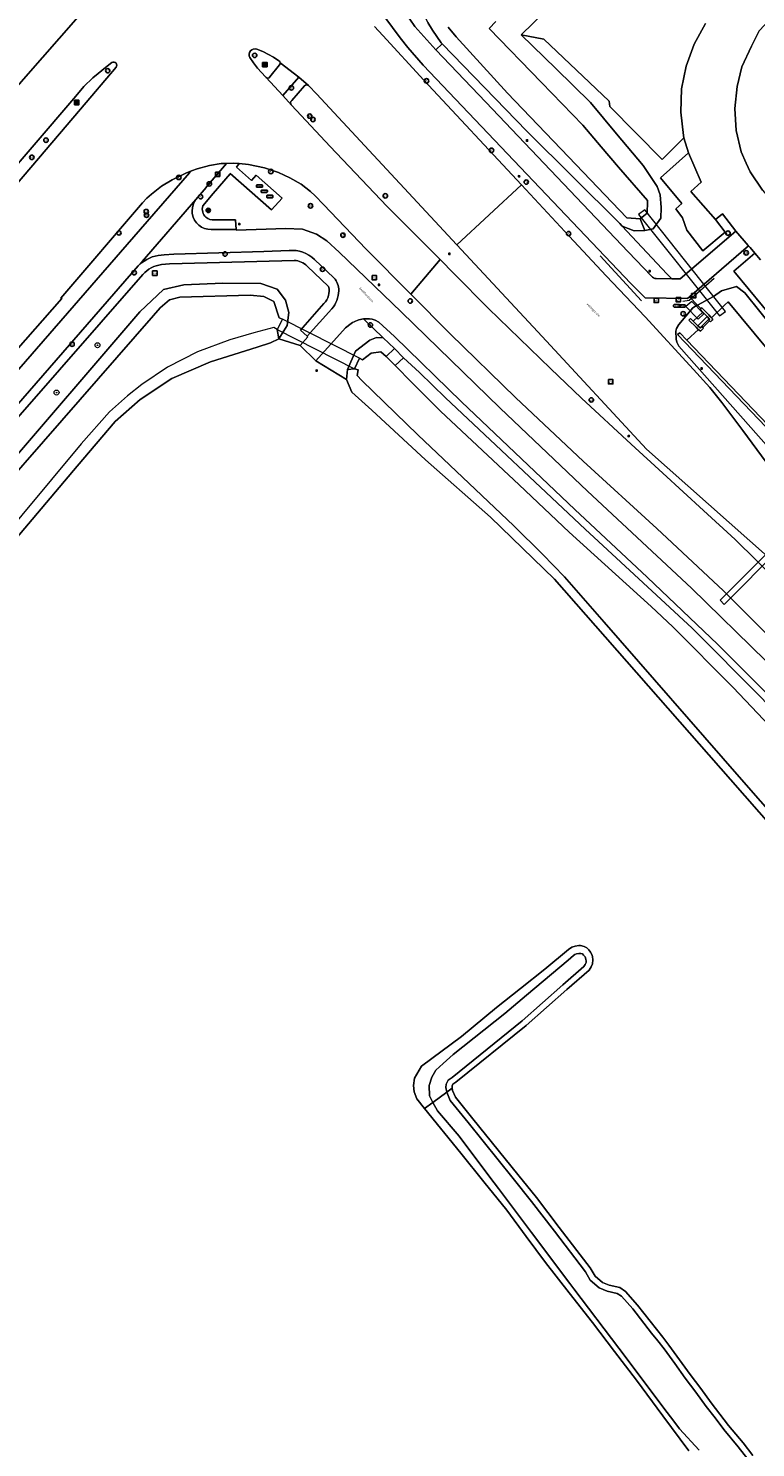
# Model space of a CAD drawing. Header units: metres. Extents: x 73718 to 76933, y 443658 to 446696.
# Tile 127 of 153: x 75396 to 75514, y 445738 to 445969. Entities that reach past the tile are written whole.
import ezdxf
from ezdxf.enums import TextEntityAlignment as Align

# ---------------------------------------------------------------- set-up
doc = ezdxf.new("R2010")
doc.units = ezdxf.units.M
for name, color, linetype, lineweight in [('B-WE-GK-BESCHOEIING-G', 130, 'GK-BESCHOEIING-SO', 18), ('B-WE-GK-KEERWAND_DAMWAND-G', 30, 'Continuous', 18), ('B-WE-GR-BOOM-S', 90, 'Continuous', 25), ('B-WE-GR-GRAS-GV', 60, 'Continuous', 13), ('B-WE-GR-GROENVOORZIENING-GV', 80, 'Continuous', 18), ('B-WE-GR-HAAG-G', 90, 'GR-HAAG1-SO', 13), ('B-WE-IE-MEUBILAIR-S', 7, 'Continuous', 25), ('B-WE-KW-KUNSTWERK_DUIKER-G', 170, 'Continuous', 18), ('B-WE-KW-KUNSTWERK_DUIKER-GV', 170, 'Continuous', 18), ('B-WE-KW-KUNSTWERK_GEMAAL-GV', 170, 'Continuous', 18), ('B-WE-OG-TERREIN_ERF-GV', 7, 'Continuous', 18), ('B-WE-OG-TERREIN_OEVER-GV', 7, 'Continuous', 18), ('B-WE-OG-TOPOGRAFIE-T18', 10, 'Continuous', 18), ('B-WE-OG-WATER_SLOOT-GV', 120, 'Continuous', 18), ('B-WE-OG-WEG-GV', 7, 'Continuous', 18), ('B-WE-VH-GESLOTENVERHARDING-GV', 10, 'Continuous', 18), ('B-WE-VH-GESLOTENVERHARDING_ASFALT-GV', 10, 'Continuous', 18), ('B-WE-VH-GESLOTENVERHARDING_BETON-GV', 10, 'Continuous', 18), ('B-WE-VH-OPENVERHARDING_BETONELEMENT-GV', 30, 'Continuous', 18), ('B-WE-VH-OPENVERHARDING_BETONSTRAATSTEEN-GV', 30, 'Continuous', 18), ('B-WE-VH-OPENVERHARDING_TEGEL-GV', 30, 'Continuous', 18)]:
    doc.layers.add(name, color=color, linetype=linetype, lineweight=lineweight)
doc.styles.add('NLCS-ISO', font='NLCS-ISO.ttf')
doc.styles.add('NLCS-ISO-M200-T18', font='NLCS-ISO.ttf', dxfattribs={"height": 0.36})
doc.linetypes.add('GK-BESCHOEIING-SO', pattern='A,18,-3,[1,NLCS.SHX,S=0.6,R=0,X=0,Y=0],-3', length=24)
doc.linetypes.add('GR-HAAG1-SO', pattern='A,6,[176,NLCS.SHX,S=0.125,R=0,X=0,Y=0],-2', length=8)

# ---------------------------------------------------------------- blocks, each defined once
blk = doc.blocks.new('SIE-MEUBILAIR_BORD_VERKEER-SO')
at = {"flags": 128}
blk.add_lwpolyline([(-1.8, 1.8), (1.8, 1.8), (1.8, -1.8), (-1.8, -1.8)], close=True, dxfattribs=at)
at = {"style": 'NLCS-ISO'}
blk.add_text('vb', height=1.8, dxfattribs=at).set_placement((0, 0), align=Align.MIDDLE_CENTER)
blk = doc.blocks.new('SIE-MEUBILAIR_BORD_WEGWIJZER-SO')
at = {"flags": 128}
blk.add_lwpolyline([(-1.8, 1.8), (1.8, 1.8), (1.8, -1.8), (-1.8, -1.8)], close=True, dxfattribs=at)
at = {"style": 'NLCS-ISO'}
blk.add_text('ww', height=1.8, dxfattribs=at).set_placement((0, 0), align=Align.MIDDLE_CENTER)
blk = doc.blocks.new('SIE-MEUBILAIR_BORD_WAARSCHUWINGSHEK-SO')
at = {"flags": 128}
blk.add_lwpolyline([(-1.8, 1.8), (1.8, 1.8), (1.8, -1.8), (-1.8, -1.8)], close=True, dxfattribs=at)
at = {"style": 'NLCS-ISO'}
blk.add_text('wh', height=1.8, dxfattribs=at).set_placement((0, 0), align=Align.MIDDLE_CENTER)
blk = doc.blocks.new('SIE-MEUBILAIR_KAST_ELEKTRA-SO')
at = {"flags": 128}
blk.add_lwpolyline([(-2, -1), (2, -1, 0.414214), (2.5, -0.5), (2.5, 0.5, 0.414214), (2, 1), (-2, 1, 0.414214), (-2.5, 0.5), (-2.5, -0.5, 0.414214)], format="xyb", close=True, dxfattribs=at)
at = {"style": 'NLCS-ISO'}
blk.add_text('ET', height=1.8, dxfattribs=at).set_placement((0, 0), align=Align.MIDDLE_CENTER)
blk = doc.blocks.new('SIE-MEUBILAIR_KAST_VRI-SO')
at = {"flags": 128}
blk.add_lwpolyline([(-2, -1), (2, -1, 0.414214), (2.5, -0.5), (2.5, 0.5, 0.414214), (2, 1), (-2, 1, 0.414214), (-2.5, 0.5), (-2.5, -0.5, 0.414214)], format="xyb", close=True, dxfattribs=at)
at = {"style": 'NLCS-ISO'}
blk.add_text('VRI', height=1.8, dxfattribs=at).set_placement((0, 0), align=Align.MIDDLE_CENTER)
blk = doc.blocks.new('SIE-MEUBILAIR_PAAL_LICHTMAST-SO')
for points in [[(-0.6, 0), (-1, 0)], [(-0.7, 0.7), (-0.4, 0.4)], [(0, 1), (0, 0.6)], [(0.4, 0.4), (0.7, 0.7)], [(1, 0), (0.6, 0)], [(-0.7, -0.7), (-0.4, -0.4)], [(0, -0.6), (0, -1)], [(0.4, -0.4), (0.7, -0.7)]]:
    blk.add_lwpolyline(points)
blk.add_circle((0, 0), 0.5)
blk = doc.blocks.new('SIE-MEUBILAIR_PAAL_DRUKKNOPPAAL-SO')
blk.add_circle((0, 0), 1.8)
at = {"style": 'NLCS-ISO'}
blk.add_text('dk', height=1.8, dxfattribs=at).set_placement((0, 0), align=Align.MIDDLE_CENTER)
blk = doc.blocks.new('SIE-MEUBILAIR_PAAL_PORTAAL-SO')
blk.add_circle((0, 0), 1.8)
at = {"style": 'NLCS-ISO'}
blk.add_text('pt', height=1.8, dxfattribs=at).set_placement((0, 0), align=Align.MIDDLE_CENTER)
blk = doc.blocks.new('SIE-MEUBILAIR_PAAL_VRI-SO')
blk.add_circle((0, 0), 1.8)
at = {"style": 'NLCS-ISO'}
blk.add_text('vri', height=1.8, dxfattribs=at).set_placement((0, 0), align=Align.MIDDLE_CENTER)
blk = doc.blocks.new('SIE-MEUBILAIR_PAAL_VERKEERSBORD-SO')
blk.add_circle((0, 0), 1.8)
at = {"style": 'NLCS-ISO'}
blk.add_text('vb', height=1.8, dxfattribs=at).set_placement((0, 0), align=Align.MIDDLE_CENTER)
blk = doc.blocks.new('SIE-MEUBILAIR_PAAL_HECTOMETER-SO')
blk.add_circle((0, 0), 1.8)
at = {"style": 'NLCS-ISO'}
blk.add_text('hm', height=1.8, dxfattribs=at).set_placement((0, 0), align=Align.MIDDLE_CENTER)
blk = doc.blocks.new('SIE-MEUBILAIR_PUT_KOLK-SO')
blk.add_circle((0, 0), 1.8)
at = {"style": 'NLCS-ISO'}
blk.add_text('K', height=1.8, dxfattribs=at).set_placement((0, 0), align=Align.MIDDLE_CENTER)
blk = doc.blocks.new('SIE-MEUBILAIR_PUT_RIOOLPUT-SO')
blk.add_circle((0, 0), 1.8)
at = {"style": 'NLCS-ISO'}
blk.add_text('RI', height=1.8, dxfattribs=at).set_placement((0, 0), align=Align.MIDDLE_CENTER)
blk = doc.blocks.new('SGR-BOOM_GBKN-SO')
at = {"linetype": 'ByBlock', "lineweight": 18}
h = blk.add_hatch(color=0, dxfattribs=at)
h.dxf.hatch_style = 1
edge = h.paths.add_edge_path()
edge.add_arc((0, 0), 0.25, 0, 360)
at = {"color": 0, "linetype": 'ByBlock', "lineweight": 18}
for radius in [2, 0.25]:
    blk.add_circle((0, 0), radius, dxfattribs=at)
at = {"color": 0, "linetype": 'ByBlock', "lineweight": 18, "style": 'NLCS-ISO'}
blk.add_attdef('SOORT', (2.5, 0), '', height=1.5, dxfattribs=at)

msp = doc.modelspace()

# ---------------------------------------------------------------- linework, layer by layer
at = {"layer": 'B-WE-GK-BESCHOEIING-G', "flags": 128}
for points in [[(75306.619, 445797.569), (75307.595, 445798.695), (75321.129, 445814.866), (75346.549, 445845.468), (75352.741, 445852.805), (75357.413, 445857.646), (75362.326, 445861.954), (75368.781, 445868.125), (75373.952, 445873.831), (75416.26, 445922.167), (75417.36, 445923.413), (75418.846, 445924.722), (75420.56, 445925.142), (75432.022, 445925.494), (75434.245, 445925.259), (75435.851, 445924.476), (75436.733, 445921.783), (75437.267, 445921.598)], [(75437.267, 445921.598), (75436.41, 445919.875)], [(75436.41, 445919.875), (75435.855, 445920.209), (75432.603, 445919.344), (75428.693, 445918.233), (75423.415, 445916.261), (75418.55, 445913.742), (75414.366, 445910.914), (75412.008, 445909.072), (75409.049, 445906.473), (75404.449, 445901.236), (75331.269, 445813.375)], [(75503.249, 445918.159), (75505.148, 445919.87)], [(75449.022, 445913.471), (75449.821, 445915.212), (75450.361, 445914.973), (75451.774, 445916.033), (75453.309, 445916.254), (75454.206, 445915.486)], [(75449.644, 445913.31), (75449.022, 445913.471)], [(75455.674, 445914.017), (75458.46, 445911.177), (75463.047, 445906.602), (75475.873, 445894.561), (75484.058, 445886.871), (75497.396, 445874.729), (75500.981, 445871.397), (75510.782, 445861.51), (75521.732, 445850.023), (75521.74, 445850.016), (75548.872, 445820.85), (75658.47, 445699.202)], [(75773.742, 445548.368), (75511.76, 445846.951), (75489.729, 445872.168), (75483.262, 445879.585), (75479.674, 445883.294), (75475.046, 445887.914), (75459.355, 445902.717), (75450.251, 445911.554), (75449.491, 445912.372), (75449.644, 445913.31)]]:
    msp.add_lwpolyline(points, dxfattribs=at)
at = {"layer": 'B-WE-GK-KEERWAND_DAMWAND-G', "flags": 128}
msp.add_lwpolyline([(75502.091, 445919.37), (75503.249, 445918.159), (75522.479, 445898.044)], dxfattribs=at)
at = {"layer": 'B-WE-GR-GRAS-GV', "flags": 128}
for points in [[(75566.956, 445735.387), (75593.785, 445751.554), (75510.366, 445846.554), (75481.676, 445879.187), (75471.229, 445889.286), (75460.63, 445898.671), (75451.854, 445906.732), (75448.59, 445909.689), (75447.725, 445911.757), (75442.708, 445914.773), (75440.168, 445917.272), (75436.697, 445918.388), (75435.319, 445917.693), (75433.168, 445917.021), (75425.538, 445914.6), (75419.259, 445911.89), (75414.085, 445908.455), (75409.998, 445904.871), (75403.795, 445897.635), (75327.898, 445807.768)], [(75503.583, 445737.099), (75499.316, 445742.828), (75495.005, 445748.614), (75491.433, 445753.298), (75487.826, 445758.03), (75484.023, 445762.877), (75480.181, 445767.773), (75477.05, 445772.04), (75473.888, 445776.351), (75470.154, 445780.966), (75466.382, 445785.628), (75460.452, 445792.886), (75459.201, 445794.485), (75458.768, 445795.603), (75458.66, 445796.65), (75458.822, 445797.859), (75459.964, 445799.813), (75466.49, 445804.615), (75472.177, 445809.37), (75476.12, 445812.477), (75480.102, 445815.616), (75483.952, 445818.84), (75484.491, 445819.19), (75485, 445819.348), (75485.615, 445819.459), (75485.873, 445819.455), (75486.489, 445819.303), (75486.907, 445819.08), (75487.238, 445818.756), (75487.507, 445818.413), (75487.753, 445818.028), (75487.853, 445817.674), (75487.924, 445817.114), (75487.843, 445816.494), (75487.621, 445816.008), (75487.287, 445815.469), (75483.674, 445812.3), (75477.035, 445806.438), (75465.55, 445797.174), (75465.093, 445796.844), (75464.951, 445796.584), (75464.964, 445796.206), (75465.036, 445795.838), (75465.501, 445794.743), (75468.324, 445791.243), (75475.677, 445782.126), (75478.699, 445778.379), (75482.424, 445773.525), (75487.469, 445766.949), (75488.279, 445765.556), (75489.487, 445764.549), (75490.575, 445764.081), (75492.285, 445763.703), (75493.242, 445763.096), (75495.205, 445760.833), (75498.289, 445756.908), (75499.301, 445755.62), (75500.326, 445754.315), (75502.068, 445751.911), (75503.795, 445749.527), (75505.497, 445747.232), (75507.198, 445744.938), (75508.631, 445743.077), (75510.06, 445741.221), (75512.402, 445738.384), (75513.98, 445736.352)]]:
    msp.add_lwpolyline(points, dxfattribs=at)
at = {"layer": 'B-WE-GR-GROENVOORZIENING-GV', "flags": 128}
msp.add_lwpolyline([(75476.226, 445967.916), (75481.849, 445962.437), (75487.529, 445956.902), (75491.791, 445951.78), (75496.096, 445946.607), (75498.4, 445943.223), (75498.904, 445941.855), (75499.048, 445939.768), (75498.976, 445938.04), (75497.752, 445936.312), (75496.384, 445936.024), (75494.656, 445935.952), (75492.668, 445936.762), (75500, 445928.972), (75500.794, 445928.158), (75502.155, 445928.143), (75511.22, 445935.93), (75509.032, 445938.77), (75507.922, 445937.804), (75509.509, 445935.786), (75505.86, 445932.702), (75503.244, 445936.081), (75502.543, 445938.096), (75501.429, 445939.542), (75502.432, 445940.434), (75498.955, 445944.635), (75503.529, 445948.71), (75502.754, 445951.129), (75499.195, 445947.614), (75490.706, 445956.224), (75490.559, 445957.14), (75479.907, 445967.215)], close=True, dxfattribs=at)
at = {"layer": 'B-WE-GR-HAAG-G', "flags": 128}
for points in [[(75489.09, 445931.875), (75495.844, 445924.578)], [(75502.588, 445924.516), (75503.645, 445924.677), (75507.69, 445928.255)]]:
    msp.add_lwpolyline(points, dxfattribs=at)
at = {"layer": 'B-WE-KW-KUNSTWERK_DUIKER-G', "flags": 128}
msp.add_lwpolyline([(75449.022, 445913.471), (75449.821, 445915.212), (75437.267, 445921.598), (75436.41, 445919.875)], close=True, dxfattribs=at)
at = {"layer": 'B-WE-KW-KUNSTWERK_DUIKER-GV', "flags": 128}
for points in [[(75496.368, 445939.397), (75495.352, 445938.631), (75508.556, 445922.131), (75509.533, 445922.845)], [(75504.08, 445924.473), (75503.059, 445923.659), (75505.111, 445921.56), (75506.029, 445922.463)], [(75449.022, 445913.471), (75449.821, 445915.212), (75437.267, 445921.598), (75436.41, 445919.875)], [(75527.325, 445893.182), (75526.663, 445893.774), (75508.688, 445875.743), (75509.314, 445875.077)]]:
    msp.add_lwpolyline(points, close=True, dxfattribs=at)
at = {"layer": 'B-WE-KW-KUNSTWERK_GEMAAL-GV', "flags": 128}
msp.add_lwpolyline([(75455.544, 445916.817), (75454.206, 445915.486), (75455.674, 445914.017), (75457.013, 445915.283)], close=True, dxfattribs=at)
at = {"layer": 'B-WE-OG-TERREIN_ERF-GV', "flags": 128}
for points in [[(75553.45, 446009.351), (75515.037, 445968.591), (75513.767, 445966.098), (75512.237, 445962.729), (75511.445, 445959.479), (75511.043, 445955.919), (75511.27, 445952.343), (75512.12, 445948.862), (75512.941, 445947.001), (75513.567, 445945.584), (75515.566, 445942.61), (75520.08, 445937.299), (75521.028, 445936.139), (75523.399, 445933.313), (75556.122, 445894.549), (75618.022, 445821.961), (75660.883, 445771.698)], [(75480.17, 445971.787), (75476.226, 445967.916), (75479.907, 445967.215), (75490.559, 445957.14), (75490.706, 445956.224), (75499.195, 445947.614), (75502.754, 445951.129), (75502.692, 445951.52), (75502.247, 445955.302), (75502.394, 445959.109), (75503.129, 445962.846), (75504.434, 445966.425), (75506.277, 445969.758)]]:
    msp.add_lwpolyline(points, dxfattribs=at)
at = {"layer": 'B-WE-OG-TERREIN_OEVER-GV', "flags": 128}
for points in [[(75472.107, 445970.116), (75471.024, 445968.957), (75479.516, 445960.179), (75486.27, 445953.198), (75489.29, 445949.651), (75492.088, 445946.364), (75496.804, 445940.935), (75496.803, 445940.718), (75496.789, 445938.881), (75496.215, 445938.419), (75495.645, 445937.96), (75496.384, 445936.024), (75497.752, 445936.312), (75498.976, 445938.04), (75499.048, 445939.768), (75498.904, 445941.855), (75498.4, 445943.223), (75496.096, 445946.607), (75491.791, 445951.78), (75487.529, 445956.902), (75481.849, 445962.437), (75476.226, 445967.916), (75480.17, 445971.787)], [(75460.997, 445969.955), (75461.739, 445968.667), (75463.168, 445966.64), (75463.351, 445966.452), (75477.147, 445952.247), (75492.288, 445937.165), (75492.668, 445936.762), (75494.656, 445935.952), (75496.384, 445936.024), (75495.645, 445937.96), (75493.449, 445938.108), (75483.923, 445948.029), (75473.968, 445958.396), (75465.61, 445967.626), (75464.314, 445969.16)], [(75373.952, 445873.831), (75416.26, 445922.167), (75417.36, 445923.413), (75418.846, 445924.722), (75420.56, 445925.142), (75432.022, 445925.494), (75434.245, 445925.259), (75435.851, 445924.476), (75436.733, 445921.783), (75437.267, 445921.598), (75436.41, 445919.875), (75436.697, 445918.388), (75438.038, 445920.548), (75438.328, 445922.655), (75437.793, 445924.689), (75436.399, 445926.454), (75433.763, 445927.367), (75427.562, 445927.435), (75421.211, 445927.148), (75417.898, 445926.424), (75414.023, 445922.768), (75390.746, 445895.728)], [(75517.59, 445919.757), (75512.719, 445925.865), (75511.327, 445926.884), (75508.876, 445926.175), (75507.601, 445925.274), (75504.993, 445923.854), (75505.543, 445923.291), (75505.694, 445923.436), (75506.831, 445922.274), (75507.181, 445921.915), (75507.215, 445921.873), (75507.275, 445921.81), (75509.402, 445923.845), (75509.975, 445924.393), (75522.966, 445908.773)], [(75522.158, 445897.74), (75501.722, 445919.059), (75502.091, 445919.37), (75503.249, 445918.159), (75505.148, 445919.87), (75505.109, 445919.897), (75504.751, 445920.247), (75503.555, 445921.393), (75503.811, 445921.685), (75504.257, 445921.239), (75505.866, 445922.726), (75505.428, 445923.181), (75505.543, 445923.291), (75504.993, 445923.854), (75504.815, 445923.82), (75504.232, 445923.433), (75501.909, 445920.73), (75501.578, 445920.076), (75501.465, 445919.596), (75501.488, 445918.316), (75501.617, 445917.82), (75501.961, 445917.158), (75517.846, 445899.212)], [(75327.898, 445807.768), (75403.795, 445897.635), (75409.998, 445904.871), (75414.085, 445908.455), (75419.259, 445911.89), (75425.538, 445914.6), (75433.168, 445917.021), (75435.319, 445917.693), (75436.697, 445918.388), (75436.41, 445919.875), (75435.855, 445920.209), (75432.603, 445919.344), (75428.693, 445918.233), (75423.415, 445916.261), (75418.55, 445913.742), (75414.366, 445910.914), (75412.008, 445909.072), (75409.049, 445906.473), (75404.449, 445901.236), (75331.269, 445813.375)], [(75773.742, 445548.368), (75511.76, 445846.951), (75489.729, 445872.168), (75483.262, 445879.585), (75479.674, 445883.294), (75475.046, 445887.914), (75459.355, 445902.717), (75450.251, 445911.554), (75449.491, 445912.372), (75449.644, 445913.31), (75449.022, 445913.471), (75447.875, 445913.367), (75447.725, 445911.757), (75448.59, 445909.689), (75451.854, 445906.732), (75460.63, 445898.671), (75471.229, 445889.286), (75481.676, 445879.187), (75510.366, 445846.554), (75593.785, 445751.554), (75740.353, 445584.638)], [(75648.821, 445713.034), (75606.113, 445760.716), (75573.051, 445797.384), (75540.472, 445833.038), (75523.263, 445851.494), (75515.428, 445859.854), (75504.11, 445871.212), (75486.671, 445887.366), (75463.902, 445908.756), (75459.646, 445912.889), (75457.013, 445915.283), (75455.674, 445914.017), (75458.46, 445911.177), (75463.047, 445906.602), (75475.873, 445894.561), (75484.058, 445886.871), (75497.396, 445874.729), (75500.981, 445871.397), (75510.782, 445861.51), (75521.732, 445850.023), (75521.74, 445850.016), (75548.872, 445820.85), (75658.47, 445699.202)], [(75513.98, 445736.352), (75512.402, 445738.384), (75510.06, 445741.221), (75508.631, 445743.077), (75507.198, 445744.938), (75505.497, 445747.232), (75503.795, 445749.527), (75502.068, 445751.911), (75500.326, 445754.315), (75499.301, 445755.62), (75498.289, 445756.908), (75495.205, 445760.833), (75493.242, 445763.096), (75492.285, 445763.703), (75490.575, 445764.081), (75489.487, 445764.549), (75488.279, 445765.556), (75487.469, 445766.949), (75482.424, 445773.525), (75478.699, 445778.379), (75475.677, 445782.126), (75468.324, 445791.243), (75465.501, 445794.743), (75465.036, 445795.838), (75464.964, 445796.206), (75464.075, 445795.544), (75464.635, 445794.224), (75467.546, 445790.615), (75474.899, 445781.498), (75477.913, 445777.761), (75481.631, 445772.916), (75486.734, 445766.265), (75487.497, 445764.905), (75488.958, 445763.688), (75490.267, 445763.125), (75491.898, 445762.765), (75492.582, 445762.33), (75494.406, 445760.232), (75497.503, 445756.29), (75498.515, 445755.002), (75499.528, 445753.713), (75501.258, 445751.324), (75502.988, 445748.936), (75504.694, 445746.636), (75506.4, 445744.335), (75507.839, 445742.467), (75509.278, 445740.598), (75511.621, 445737.759), (75513.19, 445735.739)], [(75505.237, 445737.188), (75502.032, 445740.67), (75501.093, 445741.935), (75500.019, 445743.358), (75492.124, 445753.82), (75484.83, 445763.486), (75484.151, 445764.386), (75477.906, 445772.685), (75472.525, 445779.836), (75471.125, 445781.697), (75466.086, 445788.393), (75462.58, 445792.509), (75461.827, 445793.858), (75460.452, 445792.886), (75466.382, 445785.628), (75470.154, 445780.966), (75473.888, 445776.351), (75477.05, 445772.04), (75480.181, 445767.773), (75484.023, 445762.877), (75487.826, 445758.03), (75491.433, 445753.298), (75495.005, 445748.614), (75499.316, 445742.828), (75503.583, 445737.099)]]:
    msp.add_lwpolyline(points, dxfattribs=at)
for points in [[(75454.206, 445915.486), (75455.544, 445916.817), (75453.711, 445918.519), (75452.643, 445918.599), (75451.546, 445918.132), (75449.219, 445916.346), (75447.875, 445913.367), (75449.022, 445913.471), (75449.821, 445915.212), (75450.361, 445914.973), (75451.774, 445916.033), (75453.309, 445916.254)], [(75464.964, 445796.206), (75464.951, 445796.584), (75465.093, 445796.844), (75465.55, 445797.174), (75477.035, 445806.438), (75483.674, 445812.3), (75487.287, 445815.469), (75487.621, 445816.008), (75487.843, 445816.494), (75487.924, 445817.114), (75487.853, 445817.674), (75487.753, 445818.028), (75487.507, 445818.413), (75487.238, 445818.756), (75486.907, 445819.08), (75486.489, 445819.303), (75485.873, 445819.455), (75485.615, 445819.459), (75485, 445819.348), (75484.491, 445819.19), (75483.952, 445818.84), (75480.102, 445815.616), (75476.12, 445812.477), (75472.177, 445809.37), (75466.49, 445804.615), (75459.964, 445799.813), (75458.822, 445797.859), (75458.66, 445796.65), (75458.768, 445795.603), (75459.201, 445794.485), (75460.452, 445792.886), (75461.827, 445793.858), (75461.293, 445794.972), (75461.185, 445796.65), (75461.654, 445797.985), (75462.303, 445799.176), (75463.493, 445800.259), (75465.116, 445801.728), (75473.538, 445808.37), (75477.068, 445811.357), (75483.866, 445817.11), (75484.766, 445817.852), (75484.995, 445818.007), (75485.264, 445818.129), (75485.633, 445818.186), (75485.923, 445818.17), (75486.205, 445818.1), (75486.405, 445817.916), (75486.497, 445817.805), (75486.64, 445817.605), (75486.78, 445817.235), (75486.836, 445816.931), (75486.796, 445816.715), (75486.661, 445816.367), (75486.461, 445816.074), (75483.013, 445813.051), (75476.39, 445807.202), (75464.943, 445797.969), (75464.325, 445797.522), (75463.976, 445796.886), (75463.921, 445796.331), (75464.075, 445795.544)]]:
    msp.add_lwpolyline(points, close=True, dxfattribs=at)
at = {"layer": 'B-WE-OG-WATER_SLOOT-GV', "flags": 128}
for points in [[(75464.314, 445969.16), (75465.61, 445967.626), (75473.968, 445958.396), (75483.923, 445948.029), (75493.449, 445938.108), (75495.645, 445937.96), (75496.215, 445938.419), (75496.789, 445938.881), (75496.803, 445940.718), (75496.804, 445940.935), (75492.088, 445946.364), (75489.29, 445949.651), (75486.27, 445953.198), (75479.516, 445960.179), (75471.024, 445968.957), (75472.107, 445970.116)], [(75437.267, 445921.598), (75436.733, 445921.783), (75435.851, 445924.476), (75434.245, 445925.259), (75432.022, 445925.494), (75420.56, 445925.142), (75418.846, 445924.722), (75417.36, 445923.413), (75416.26, 445922.167), (75373.952, 445873.831), (75368.781, 445868.125), (75362.326, 445861.954), (75357.413, 445857.646), (75352.741, 445852.805), (75346.549, 445845.468), (75321.129, 445814.866), (75307.595, 445798.695), (75306.619, 445797.569), (75304.1, 445794.665), (75298.564, 445787.111), (75295.713, 445782.803), (75293.655, 445779.203), (75293.516, 445778.963)], [(75522.966, 445908.773), (75509.975, 445924.393), (75509.402, 445923.845), (75507.275, 445921.81), (75507.504, 445921.568), (75507.358, 445921.43), (75507.075, 445921.164), (75506.947, 445921.294), (75505.866, 445920.23), (75505.977, 445920.123), (75505.449, 445919.601), (75505.2, 445919.824), (75505.148, 445919.87), (75503.249, 445918.159), (75522.479, 445898.044)], [(75521.732, 445850.023), (75510.782, 445861.51), (75500.981, 445871.397), (75497.396, 445874.729), (75484.058, 445886.871), (75475.873, 445894.561), (75463.047, 445906.602), (75458.46, 445911.177), (75455.674, 445914.017), (75454.206, 445915.486), (75453.309, 445916.254), (75451.774, 445916.033), (75450.361, 445914.973), (75449.821, 445915.212), (75449.022, 445913.471), (75449.644, 445913.31), (75449.491, 445912.372), (75450.251, 445911.554), (75459.355, 445902.717), (75475.046, 445887.914), (75479.674, 445883.294), (75483.262, 445879.585), (75489.729, 445872.168), (75511.76, 445846.951), (75773.742, 445548.368)], [(75513.19, 445735.739), (75511.621, 445737.759), (75509.278, 445740.598), (75507.839, 445742.467), (75506.4, 445744.335), (75504.694, 445746.636), (75502.988, 445748.936), (75501.258, 445751.324), (75499.528, 445753.713), (75498.515, 445755.002), (75497.503, 445756.29), (75494.406, 445760.232), (75492.582, 445762.33), (75491.898, 445762.765), (75490.267, 445763.125), (75488.958, 445763.688), (75487.497, 445764.905), (75486.734, 445766.265), (75481.631, 445772.916), (75477.913, 445777.761), (75474.899, 445781.498), (75467.546, 445790.615), (75464.635, 445794.224), (75464.075, 445795.544), (75461.827, 445793.858), (75462.58, 445792.509), (75466.086, 445788.393), (75471.125, 445781.697), (75472.525, 445779.836), (75477.906, 445772.685), (75484.151, 445764.386), (75484.83, 445763.486), (75492.124, 445753.82), (75500.019, 445743.358), (75501.093, 445741.935), (75502.032, 445740.67), (75505.237, 445737.188)]]:
    msp.add_lwpolyline(points, dxfattribs=at)
msp.add_lwpolyline([(75461.827, 445793.858), (75464.075, 445795.544), (75463.921, 445796.331), (75463.976, 445796.886), (75464.325, 445797.522), (75464.943, 445797.969), (75476.39, 445807.202), (75483.013, 445813.051), (75486.461, 445816.074), (75486.661, 445816.367), (75486.796, 445816.715), (75486.836, 445816.931), (75486.78, 445817.235), (75486.64, 445817.605), (75486.497, 445817.805), (75486.405, 445817.916), (75486.205, 445818.1), (75485.923, 445818.17), (75485.633, 445818.186), (75485.264, 445818.129), (75484.995, 445818.007), (75484.766, 445817.852), (75483.866, 445817.11), (75477.068, 445811.357), (75473.538, 445808.37), (75465.116, 445801.728), (75463.493, 445800.259), (75462.303, 445799.176), (75461.654, 445797.985), (75461.185, 445796.65), (75461.293, 445794.972)], close=True, dxfattribs=at)
at = {"layer": 'B-WE-OG-WEG-GV', "flags": 128}
for points in [[(75455.813, 445978.555), (75456.278, 445976.768), (75455.187, 445975.932), (75456.228, 445973.569), (75457.252, 445971.673), (75458.86, 445969.309), (75462.29, 445965.492), (75463.351, 445966.452), (75463.168, 445966.64), (75461.739, 445968.667), (75460.997, 445969.955), (75459.578, 445972.998), (75459.184, 445973.842)], [(75530.448, 445886.171), (75517.846, 445899.212), (75501.961, 445917.158), (75501.617, 445917.82), (75501.488, 445918.316), (75501.465, 445919.596), (75501.578, 445920.076), (75501.909, 445920.73), (75504.232, 445923.433), (75504.815, 445923.82), (75504.993, 445923.854), (75503.67, 445925.21), (75503.375, 445924.956), (75496.446, 445925.043), (75494.118, 445927.397), (75477.155, 445945.193), (75460.255, 445962.957), (75457.711, 445965.843), (75456.492, 445967.462), (75452.578, 445972.717)], [(75452.309, 445969.302), (75453.664, 445967.8), (75460.365, 445960.516), (75476.263, 445943.457), (75484.028, 445935.124), (75490.08, 445928.633), (75496.468, 445921.933), (75504.344, 445913.359), (75506.986, 445910.432), (75508.965, 445907.978), (75512.373, 445903.441), (75526.085, 445884.864)], [(75463.351, 445966.452), (75462.29, 445965.492), (75462.295, 445965.487), (75470.436, 445956.934), (75493.692, 445932.56), (75497.494, 445928.566)], [(75498.233, 445928.187), (75500.794, 445928.158), (75500, 445928.972), (75492.668, 445936.762), (75492.288, 445937.165), (75477.147, 445952.247), (75463.351, 445966.452)], [(75517.913, 445868.618), (75509.233, 445877.304), (75498.352, 445887.477), (75486.343, 445898.444), (75475.36, 445908.773), (75464.655, 445919.188), (75458.201, 445925.67), (75450.926, 445932.976), (75443.979, 445940.248), (75442.616, 445941.67), (75441.88, 445942.387), (75440.332, 445943.579), (75438.483, 445944.618), (75436.638, 445945.472), (75434.343, 445946.234), (75431.738, 445946.772), (75430.216, 445946.928), (75429.774, 445946.332), (75432.212, 445944.171), (75433, 445945.052), (75437.218, 445941.285), (75435.516, 445939.379), (75435.507, 445939.387), (75428.772, 445945.309), (75428.755, 445945.288), (75426.006, 445942.058), (75424.269, 445940.028)], [(75381.607, 445898.906), (75411.974, 445933.763), (75422.118, 445945.406), (75422.44, 445945.777), (75421.506, 445945.399), (75419.275, 445944.314), (75417.534, 445943.239), (75415.94, 445941.975), (75415.166, 445941.289), (75414.465, 445940.562), (75401.138, 445925.013), (75401.275, 445924.939), (75393.784, 445916.426)], [(75426.161, 445937.764), (75429.638, 445937.789), (75429.749, 445936.216), (75429.737, 445936.068), (75434.619, 445936.235), (75437.768, 445936.366), (75440.525, 445936.238), (75442.818, 445935.407), (75444.523, 445934.36), (75446.512, 445932.502), (75456.633, 445922.753), (75472.805, 445907.075), (75487.032, 445893.564), (75504.016, 445877.722), (75516.147, 445865.894), (75526.442, 445855.238), (75527.056, 445854.573), (75554.344, 445825.044), (75570.501, 445807.268), (75593.978, 445781.172), (75626.948, 445744.617), (75647.889, 445721.346)], [(75522.597, 445915.266), (75510.904, 445929.389), (75514.32, 445932.324), (75513.574, 445933.248), (75513.308, 445933.514), (75503.67, 445925.21), (75504.993, 445923.854), (75507.601, 445925.274), (75508.876, 445926.175), (75511.327, 445926.884), (75512.719, 445925.865), (75517.59, 445919.757)], [(75439.209, 445931.165), (75420.917, 445930.662), (75418.862, 445930.614), (75417.546, 445930.466)], [(75444.805, 445926.927), (75441.336, 445930.224)], [(75350.518, 445852.871), (75357.372, 445859.722), (75361.833, 445863.854), (75366.133, 445867.837), (75371.762, 445874.027), (75390.746, 445895.728), (75414.023, 445922.768), (75417.898, 445926.424), (75421.211, 445927.148), (75427.562, 445927.435), (75433.763, 445927.367), (75436.399, 445926.454), (75437.793, 445924.689), (75438.328, 445922.655), (75438.038, 445920.548), (75436.697, 445918.388), (75440.168, 445917.272), (75441.424, 445918.674), (75441.291, 445918.794), (75440.217, 445919.764), (75444.026, 445924.109)], [(75414.516, 445928.875), (75394.132, 445905.537)], [(75448.501, 445920.866), (75447.576, 445920.188), (75442.708, 445914.773), (75447.725, 445911.757), (75447.875, 445913.367), (75449.219, 445916.346), (75451.546, 445918.132), (75452.643, 445918.599)], [(75450.527, 445921.625), (75453.711, 445918.519), (75455.544, 445916.817), (75457.013, 445915.283), (75459.646, 445912.889), (75463.902, 445908.756), (75486.671, 445887.366), (75504.11, 445871.212), (75515.428, 445859.854), (75523.263, 445851.494), (75540.472, 445833.038), (75573.051, 445797.384), (75606.113, 445760.716), (75648.821, 445713.034), (75653.124, 445708.267), (75653.947, 445708.977), (75650.127, 445713.246), (75634.68, 445730.641), (75600.736, 445768.244)], [(75452.643, 445918.599), (75453.711, 445918.519), (75450.527, 445921.625)], [(75600.736, 445768.244), (75591.385, 445778.622), (75570.423, 445801.885), (75547.987, 445826.526), (75526.985, 445849.231), (75524.463, 445851.899), (75516.66, 445860.154), (75508.295, 445868.521), (75496.777, 445879.498), (75484.982, 445890.531), (75466.502, 445908.111), (75455.564, 445918.735), (75453.014, 445921.111), (75452.396, 445921.434)]]:
    msp.add_lwpolyline(points, dxfattribs=at)
at = {"layer": 'B-WE-OG-WEG-GV'}
for points in [[(75424.269, 445940.028, 0.2716638), (75424.785, 445938.192)], [(75424.785, 445938.192, 0.1877638), (75426.161, 445937.764)], [(75417.546, 445930.466, 0.1876966), (75414.516, 445928.875)], [(75441.336, 445930.224, 0.1803394), (75439.209, 445931.165)], [(75497.494, 445928.566, 0.2041476), (75498.233, 445928.187)], [(75444.026, 445924.109, 0.2626855), (75444.805, 445926.927)], [(75450.527, 445921.625, 0.1237761), (75448.501, 445920.866)], [(75452.396, 445921.434, 0.1065443), (75450.527, 445921.625)]]:
    msp.add_lwpolyline(points, format="xyb", dxfattribs=at)
at = {"layer": 'B-WE-VH-GESLOTENVERHARDING-GV', "flags": 128}
msp.add_lwpolyline([(75503.249, 445918.159), (75502.091, 445919.37), (75501.722, 445919.059), (75522.158, 445897.74), (75522.479, 445898.044)], close=True, dxfattribs=at)
at = {"layer": 'B-WE-VH-GESLOTENVERHARDING_ASFALT-GV', "flags": 128}
for points in [[(75391.024, 445971.17), (75391.522, 445969.291), (75391.833, 445966.88), (75391.783, 445964.899), (75391.625, 445962.548), (75391.156, 445960.253), (75390.305, 445957.279), (75389.551, 445955.439), (75388.159, 445952.764), (75395.069, 445960.688), (75403.935, 445970.854), (75403.666, 445972.891), (75403.168, 445974.873), (75402.59, 445976.704), (75401.835, 445978.586), (75401.448, 445979.337)], [(75403.935, 445970.854), (75395.069, 445960.688), (75388.159, 445952.764), (75386.493, 445950.253), (75384.309, 445946.911), (75382.812, 445944.935), (75380.915, 445942.635), (75370.373, 445930.56), (75364.16, 445923.479), (75356.965, 445915.18), (75344.057, 445900.37), (75339.379, 445894.798), (75345.631, 445890.99), (75351.387, 445897.844), (75352.731, 445899.391), (75366.609, 445915.167), (75376.461, 445926.464), (75385.758, 445937.161), (75396.441, 445949.59), (75403.601, 445957.953), (75404.896, 445959.496), (75406.348, 445960.919), (75408.668, 445962.798), (75409.45, 445963.393)], [(75436.916, 445963.372), (75439.964, 445961.032), (75441.555, 445959.658), (75441.58, 445959.635), (75442.837, 445958.332), (75465.719, 445933.689), (75476.263, 445943.457), (75460.365, 445960.516), (75453.664, 445967.8), (75452.309, 445969.302)], [(75506.277, 445969.758), (75504.434, 445966.425), (75503.129, 445962.846), (75502.394, 445959.109), (75502.247, 445955.302), (75502.692, 445951.52), (75502.754, 445951.129), (75503.529, 445948.71), (75505.566, 445943.895), (75503.88, 445942.37), (75507.922, 445937.804), (75509.032, 445938.77), (75511.22, 445935.93), (75511.225, 445935.923), (75513.225, 445933.597), (75513.308, 445933.514), (75513.574, 445933.248), (75514.32, 445932.324), (75515.242, 445931.253)], [(75515.566, 445942.61), (75513.567, 445945.584), (75512.941, 445947.001), (75512.12, 445948.862), (75511.27, 445952.343), (75511.043, 445955.919), (75511.445, 445959.479), (75512.237, 445962.729), (75513.767, 445966.098), (75515.037, 445968.591)], [(75433.092, 445965.593), (75434.098, 445965.194), (75434.995, 445964.731), (75435.836, 445964.278), (75436.703, 445963.711)], [(75410.139, 445962.637), (75404.362, 445955.814), (75396.224, 445946.275), (75386.812, 445935.346), (75373.383, 445919.836), (75354.879, 445898.747), (75354.285, 445897.941), (75348.042, 445889.19), (75360.596, 445878.717), (75362.789, 445881.016), (75365.836, 445884.506), (75375.367, 445895.49), (75393.784, 445916.426), (75401.275, 445924.939), (75401.138, 445925.013), (75414.465, 445940.562), (75415.166, 445941.289), (75415.94, 445941.975), (75417.534, 445943.239), (75419.275, 445944.314), (75421.506, 445945.399)], [(75421.506, 445945.399), (75422.44, 445945.777), (75423.383, 445946.084), (75425.356, 445946.605), (75427.283, 445946.932), (75428.148, 445946.976), (75429.354, 445947.027), (75430.216, 445946.928), (75431.738, 445946.772), (75434.343, 445946.234), (75436.638, 445945.472), (75438.483, 445944.618), (75440.332, 445943.579), (75441.88, 445942.387), (75442.616, 445941.67), (75443.979, 445940.248), (75450.926, 445932.976), (75458.201, 445925.67), (75462.985, 445931.307), (75454.292, 445940.017), (75445.086, 445949.705), (75438.734, 445956.484), (75437.339, 445958.065), (75434.639, 445960.953), (75434.531, 445961.069), (75433.188, 445962.52), (75432.554, 445963.339), (75431.971, 445964.221)], [(75423.176, 445941.071), (75414.419, 445930.999), (75413.764, 445930.246), (75414.317, 445930.753)], [(75504.016, 445877.722), (75487.032, 445893.564), (75472.805, 445907.075), (75456.633, 445922.753), (75446.512, 445932.502), (75444.523, 445934.36), (75442.818, 445935.407), (75440.525, 445936.238), (75437.768, 445936.366), (75434.619, 445936.235), (75429.737, 445936.068), (75429.749, 445936.216), (75425.674, 445936.183)], [(75417.995, 445932.048), (75419.549, 445932.198), (75434.22, 445932.632), (75438.352, 445932.759)], [(75442.505, 445931.289), (75445.681, 445928.319)], [(75445.358, 445923.258), (75441.291, 445918.794), (75441.424, 445918.674), (75440.168, 445917.272), (75442.708, 445914.773), (75447.576, 445920.188), (75448.501, 445920.866)], [(75452.396, 445921.434), (75453.014, 445921.111), (75455.564, 445918.735), (75466.502, 445908.111), (75484.982, 445890.531), (75496.777, 445879.498), (75508.295, 445868.521), (75516.66, 445860.154), (75524.463, 445851.899), (75527.056, 445854.573), (75526.442, 445855.238), (75516.147, 445865.894), (75504.016, 445877.722)]]:
    msp.add_lwpolyline(points, dxfattribs=at)
at = {"layer": 'B-WE-VH-GESLOTENVERHARDING_ASFALT-GV'}
for points in [[(75431.971, 445964.221, -0.6961739), (75433.092, 445965.593)], [(75409.45, 445963.393, -0.9013447), (75410.139, 445962.637)], [(75436.703, 445963.711, -0.2390792), (75436.916, 445963.372)], [(75422.572, 445938.78, -0.1586243), (75422.901, 445940.646)], [(75422.901, 445940.646, -0.0421468), (75423.176, 445941.071)], [(75425.674, 445936.183, -0.3739053), (75422.572, 445938.78)], [(75414.317, 445930.753, -0.1701662), (75417.995, 445932.048)], [(75438.352, 445932.759, -0.2257317), (75442.505, 445931.289)], [(75445.681, 445928.319, -0.1878156), (75446.462, 445926.206)], [(75446.462, 445926.206, -0.161768), (75445.358, 445923.258)], [(75448.501, 445920.866, -0.1237761), (75450.527, 445921.625)], [(75450.527, 445921.625, -0.1065443), (75452.396, 445921.434)]]:
    msp.add_lwpolyline(points, format="xyb", dxfattribs=at)
at = {"layer": 'B-WE-VH-GESLOTENVERHARDING_ASFALT-GV', "flags": 128}
for points in [[(75506.986, 445910.432), (75504.344, 445913.359), (75496.468, 445921.933), (75490.08, 445928.633), (75484.028, 445935.124), (75476.263, 445943.457), (75465.719, 445933.689), (75479.66, 445918.74), (75496.676, 445900.389), (75516.879, 445882.431), (75522.902, 445877.123), (75522.823, 445877.035), (75533.705, 445865.34), (75535.977, 445862.896), (75541.194, 445868.19), (75527.824, 445882.61), (75526.085, 445884.864), (75512.373, 445903.441), (75508.965, 445907.978)], [(75494.161, 445901.205), (75486.076, 445908.705), (75480.999, 445913.509), (75470.904, 445923.302), (75465.315, 445928.972), (75462.985, 445931.307), (75458.201, 445925.67), (75464.655, 445919.188), (75475.36, 445908.773), (75486.343, 445898.444), (75498.352, 445887.477), (75509.233, 445877.304), (75517.913, 445868.618), (75525.963, 445860.068), (75529.2, 445856.552), (75534.713, 445861.54), (75525.08, 445871.853), (75521.438, 445875.481), (75511.132, 445885.645), (75505.978, 445890.391), (75499.332, 445896.468)]]:
    msp.add_lwpolyline(points, close=True, dxfattribs=at)
at = {"layer": 'B-WE-VH-GESLOTENVERHARDING_BETON-GV', "flags": 128}
for points in [[(75506.559, 445922.008), (75505.866, 445922.726), (75504.257, 445921.239), (75505.026, 445920.515)], [(75505.543, 445923.291), (75505.428, 445923.181), (75505.866, 445922.726), (75506.559, 445922.008), (75506.906, 445921.647), (75506.973, 445921.578), (75506.823, 445921.435), (75506.947, 445921.294), (75507.075, 445921.164), (75507.358, 445921.43), (75507.504, 445921.568), (75507.275, 445921.81), (75507.215, 445921.873), (75507.181, 445921.915), (75506.831, 445922.274), (75505.694, 445923.436)], [(75503.811, 445921.685), (75503.555, 445921.393), (75504.751, 445920.247), (75505.109, 445919.897), (75505.148, 445919.87), (75505.2, 445919.824), (75505.449, 445919.601), (75505.977, 445920.123), (75505.866, 445920.23), (75505.724, 445920.387), (75505.453, 445920.112), (75505.39, 445920.171), (75505.026, 445920.515), (75504.257, 445921.239)], [(75506.906, 445921.647), (75506.559, 445922.008), (75505.026, 445920.515), (75505.39, 445920.171)], [(75506.947, 445921.294), (75506.823, 445921.435), (75506.973, 445921.578), (75506.906, 445921.647), (75505.39, 445920.171), (75505.453, 445920.112), (75505.724, 445920.387), (75505.866, 445920.23)]]:
    msp.add_lwpolyline(points, close=True, dxfattribs=at)
at = {"layer": 'B-WE-VH-OPENVERHARDING_BETONELEMENT-GV', "flags": 128}
msp.add_lwpolyline([(75428.148, 445946.976), (75427.283, 445946.932), (75425.356, 445946.605), (75423.383, 445946.084), (75422.44, 445945.777), (75422.118, 445945.406), (75411.974, 445933.763), (75381.607, 445898.906), (75362.596, 445877.136), (75365.405, 445874.835), (75383.655, 445895.78), (75413.764, 445930.246), (75414.419, 445930.999), (75423.176, 445941.071), (75424.837, 445943.065), (75424.842, 445943.071)], close=True, dxfattribs=at)
at = {"layer": 'B-WE-VH-OPENVERHARDING_BETONSTRAATSTEEN-GV'}
for points in [[(75433.092, 445965.593, 0.6961739), (75431.971, 445964.221)], [(75410.139, 445962.637, 0.9013447), (75409.45, 445963.393)], [(75436.916, 445963.372, 0.2390792), (75436.703, 445963.711)], [(75436.807, 445963.032, 0.2098844), (75436.916, 445963.372)], [(75434.639, 445960.953, 0.4242047), (75435.226, 445961.057)], [(75441.555, 445959.658, 0.4067755), (75440.897, 445959.594)], [(75438.793, 445957.219, 0.4113884), (75438.734, 445956.484)]]:
    msp.add_lwpolyline(points, format="xyb", dxfattribs=at)
at = {"layer": 'B-WE-VH-OPENVERHARDING_BETONSTRAATSTEEN-GV', "flags": 128}
for points in [[(75435.836, 445964.278), (75434.995, 445964.731), (75434.098, 445965.194), (75433.092, 445965.593)], [(75321.087, 445855.322), (75326.592, 445861.203), (75332.607, 445867.924), (75333.892, 445869.451), (75334.514, 445870.259), (75343.793, 445883.234), (75348.042, 445889.19), (75354.285, 445897.941), (75354.879, 445898.747), (75373.383, 445919.836), (75386.812, 445935.346), (75396.224, 445946.275), (75404.362, 445955.814), (75410.139, 445962.637)], [(75409.45, 445963.393), (75408.668, 445962.798), (75406.348, 445960.919), (75404.896, 445959.496), (75403.601, 445957.953)], [(75431.971, 445964.221), (75432.554, 445963.339), (75433.188, 445962.52), (75434.531, 445961.069), (75434.639, 445960.953)], [(75435.226, 445961.057), (75436.807, 445963.032)], [(75436.703, 445963.711), (75435.836, 445964.278)], [(75403.601, 445957.953), (75396.441, 445949.59), (75385.758, 445937.161), (75376.461, 445926.464), (75366.609, 445915.167), (75352.731, 445899.391), (75351.387, 445897.844), (75345.631, 445890.99), (75344.315, 445889.393), (75336.844, 445880.031), (75330.863, 445872.085), (75324.96, 445863.905), (75319.689, 445856.652)], [(75440.897, 445959.594), (75438.793, 445957.219)], [(75479.66, 445918.74), (75465.719, 445933.689), (75442.837, 445958.332), (75441.58, 445959.635), (75441.555, 445959.658)], [(75438.734, 445956.484), (75445.086, 445949.705), (75454.292, 445940.017), (75462.985, 445931.307), (75465.315, 445928.972), (75470.904, 445923.302), (75480.999, 445913.509), (75486.076, 445908.705), (75494.161, 445901.205), (75499.332, 445896.468), (75505.978, 445890.391), (75511.132, 445885.645), (75521.438, 445875.481), (75522.823, 445877.035), (75522.902, 445877.123), (75516.879, 445882.431), (75496.676, 445900.389), (75479.66, 445918.74)], [(75515.242, 445931.253), (75514.32, 445932.324), (75510.904, 445929.389), (75522.597, 445915.266)]]:
    msp.add_lwpolyline(points, dxfattribs=at)
msp.add_lwpolyline([(75503.529, 445948.71), (75498.955, 445944.635), (75502.432, 445940.434), (75501.429, 445939.542), (75502.543, 445938.096), (75503.244, 445936.081), (75505.86, 445932.702), (75509.509, 445935.786), (75507.922, 445937.804), (75503.88, 445942.37), (75505.566, 445943.895)], close=True, dxfattribs=at)
at = {"layer": 'B-WE-VH-OPENVERHARDING_TEGEL-GV', "flags": 128}
for points in [[(75462.29, 445965.492), (75458.86, 445969.309), (75457.252, 445971.673), (75456.228, 445973.569), (75455.187, 445975.932), (75454.684, 445977.016), (75454.254, 445978.767), (75454.061, 445980.323), (75454.038, 445981.704), (75450.3, 445981.817), (75450.02, 445978.795)], [(75448.385, 445976.703), (75449.107, 445974.592), (75449.697, 445973.074), (75449.871, 445972.707), (75451.568, 445974.639), (75452.578, 445972.717), (75456.492, 445967.462), (75457.711, 445965.843), (75460.255, 445962.957), (75477.155, 445945.193), (75494.118, 445927.397), (75496.446, 445925.043), (75503.375, 445924.956), (75503.67, 445925.21), (75513.308, 445933.514), (75513.225, 445933.597), (75511.225, 445935.923), (75511.22, 445935.93), (75502.155, 445928.143), (75500.794, 445928.158), (75498.233, 445928.187)], [(75497.494, 445928.566), (75493.692, 445932.56), (75470.436, 445956.934), (75462.295, 445965.487), (75462.29, 445965.492)], [(75436.807, 445963.032), (75435.226, 445961.057)], [(75439.964, 445961.032), (75436.916, 445963.372)], [(75434.639, 445960.953), (75437.339, 445958.065), (75439.964, 445961.032)], [(75441.555, 445959.658), (75439.964, 445961.032), (75437.339, 445958.065), (75438.734, 445956.484)], [(75438.793, 445957.219), (75440.897, 445959.594)], [(75430.216, 445946.928), (75429.354, 445947.027), (75428.148, 445946.976), (75424.842, 445943.071), (75424.837, 445943.065), (75423.176, 445941.071)], [(75424.269, 445940.028), (75426.006, 445942.058), (75428.755, 445945.288), (75428.772, 445945.309), (75435.507, 445939.387), (75435.516, 445939.379), (75437.218, 445941.285), (75433, 445945.052), (75432.212, 445944.171), (75429.774, 445946.332), (75430.216, 445946.928)], [(75425.674, 445936.183), (75429.749, 445936.216), (75429.638, 445937.789), (75426.161, 445937.764)], [(75438.352, 445932.759), (75434.22, 445932.632), (75419.549, 445932.198), (75417.995, 445932.048)], [(75414.317, 445930.753), (75413.764, 445930.246), (75383.655, 445895.78), (75365.405, 445874.835), (75366.534, 445873.892), (75394.132, 445905.537), (75414.516, 445928.875)], [(75417.546, 445930.466), (75418.862, 445930.614), (75420.917, 445930.662), (75439.209, 445931.165)], [(75441.336, 445930.224), (75444.805, 445926.927)], [(75445.681, 445928.319), (75442.505, 445931.289)], [(75444.026, 445924.109), (75440.217, 445919.764), (75441.291, 445918.794), (75445.358, 445923.258)]]:
    msp.add_lwpolyline(points, dxfattribs=at)
at = {"layer": 'B-WE-VH-OPENVERHARDING_TEGEL-GV'}
for points in [[(75436.916, 445963.372, -0.2098844), (75436.807, 445963.032)], [(75435.226, 445961.057, -0.4242047), (75434.639, 445960.953)], [(75440.897, 445959.594, -0.4067755), (75441.555, 445959.658)], [(75438.734, 445956.484, -0.4113884), (75438.793, 445957.219)], [(75422.901, 445940.646, 0.1586243), (75422.572, 445938.78)], [(75423.176, 445941.071, 0.0421468), (75422.901, 445940.646)], [(75424.785, 445938.192, -0.2716638), (75424.269, 445940.028)], [(75422.572, 445938.78, 0.3739053), (75425.674, 445936.183)], [(75426.161, 445937.764, -0.1877638), (75424.785, 445938.192)], [(75417.995, 445932.048, 0.1701662), (75414.317, 445930.753)], [(75442.505, 445931.289, 0.2257317), (75438.352, 445932.759)], [(75414.516, 445928.875, -0.1876966), (75417.546, 445930.466)], [(75439.209, 445931.165, -0.1803394), (75441.336, 445930.224)], [(75446.462, 445926.206, 0.1878156), (75445.681, 445928.319)], [(75498.233, 445928.187, -0.2041476), (75497.494, 445928.566)], [(75444.805, 445926.927, -0.2626855), (75444.026, 445924.109)], [(75445.358, 445923.258, 0.161768), (75446.462, 445926.206)]]:
    msp.add_lwpolyline(points, format="xyb", dxfattribs=at)

# ---------------------------------------------------------------- block references
at = {"layer": 'B-WE-GR-BOOM-S', "xscale": 0.2, "yscale": 0.2, "zscale": 0.2}
for p in [(75407.117, 445917.33), (75400.44, 445909.613)]:
    msp.add_blockref('SGR-BOOM_GBKN-SO', p, dxfattribs=at)
at = {"layer": 'B-WE-IE-MEUBILAIR-S', "xscale": 0.2, "yscale": 0.2, "zscale": 0.2}
for name, p in [('SIE-MEUBILAIR_PAAL_VERKEERSBORD-SO', (75432.75, 445964.572)), ('SIE-MEUBILAIR_PAAL_VERKEERSBORD-SO', (75408.788, 445962.078)), ('SIE-MEUBILAIR_BORD_WEGWIJZER-SO', (75434.407, 445963.075)), ('SIE-MEUBILAIR_BORD_VERKEER-SO', (75434.407, 445963.075)), ('SIE-MEUBILAIR_PAAL_PORTAAL-SO', (75434.407, 445963.075)), ('SIE-MEUBILAIR_PAAL_LICHTMAST-SO', (75434.407, 445963.075)), ('SIE-MEUBILAIR_PUT_KOLK-SO', (75460.781, 445960.424)), ('SIE-MEUBILAIR_PAAL_VRI-SO', (75438.742, 445959.286)), ('SIE-MEUBILAIR_BORD_WEGWIJZER-SO', (75403.73, 445956.898)), ('SIE-MEUBILAIR_PAAL_PORTAAL-SO', (75403.73, 445956.898)), ('SIE-MEUBILAIR_PAAL_LICHTMAST-SO', (75403.73, 445956.898)), ('SIE-MEUBILAIR_PUT_RIOOLPUT-SO', (75441.735, 445954.678)), ('SIE-MEUBILAIR_PUT_RIOOLPUT-SO', (75442.258, 445954.126)), ('SIE-MEUBILAIR_PAAL_VRI-SO', (75398.715, 445950.758)), ('SIE-MEUBILAIR_PAAL_LICHTMAST-SO', (75477.176, 445950.704)), ('SIE-MEUBILAIR_PUT_RIOOLPUT-SO', (75396.404, 445947.957)), ('SIE-MEUBILAIR_PUT_KOLK-SO', (75471.378, 445949.099)), ('SIE-MEUBILAIR_PUT_KOLK-SO', (75435.387, 445945.648)), ('SIE-MEUBILAIR_PUT_KOLK-SO', (75420.382, 445944.68)), ('SIE-MEUBILAIR_PAAL_DRUKKNOPPAAL-SO', (75425.349, 445943.631)), ('SIE-MEUBILAIR_BORD_VERKEER-SO', (75426.7, 445945.195)), ('SIE-MEUBILAIR_PAAL_VRI-SO', (75426.7, 445945.195)), ('SIE-MEUBILAIR_PAAL_LICHTMAST-SO', (75475.878, 445944.874)), ('SIE-MEUBILAIR_PAAL_HECTOMETER-SO', (75477.05, 445943.926)), ('SIE-MEUBILAIR_PUT_KOLK-SO', (75423.929, 445941.54)), ('SIE-MEUBILAIR_KAST_VRI-SO', (75433.533, 445943.275)), ('SIE-MEUBILAIR_KAST_VRI-SO', (75434.322, 445942.428)), ('SIE-MEUBILAIR_KAST_VRI-SO', (75435.213, 445941.576)), ('SIE-MEUBILAIR_PAAL_VERKEERSBORD-SO', (75454.059, 445941.689)), ('SIE-MEUBILAIR_PAAL_VRI-SO', (75415.061, 445939.121)), ('SIE-MEUBILAIR_PAAL_PORTAAL-SO', (75425.179, 445939.312)), ('SIE-MEUBILAIR_PAAL_LICHTMAST-SO', (75425.179, 445939.312)), ('SIE-MEUBILAIR_PUT_RIOOLPUT-SO', (75441.859, 445940.046)), ('SIE-MEUBILAIR_PUT_RIOOLPUT-SO', (75415.112, 445938.517)), ('SIE-MEUBILAIR_PAAL_LICHTMAST-SO', (75430.239, 445937.078)), ('SIE-MEUBILAIR_PUT_KOLK-SO', (75410.613, 445935.637)), ('SIE-MEUBILAIR_PAAL_VERKEERSBORD-SO', (75447.145, 445935.263)), ('SIE-MEUBILAIR_PUT_KOLK-SO', (75483.953, 445935.531)), ('SIE-MEUBILAIR_PAAL_VERKEERSBORD-SO', (75509.955, 445935.602)), ('SIE-MEUBILAIR_PUT_KOLK-SO', (75427.917, 445932.197)), ('SIE-MEUBILAIR_PAAL_LICHTMAST-SO', (75464.511, 445932.219)), ('SIE-MEUBILAIR_PAAL_VERKEERSBORD-SO', (75512.924, 445932.388)), ('SIE-MEUBILAIR_PUT_KOLK-SO', (75443.811, 445929.714)), ('SIE-MEUBILAIR_PUT_KOLK-SO', (75413.089, 445929.142)), ('SIE-MEUBILAIR_BORD_WEGWIJZER-SO', (75416.468, 445929.079)), ('SIE-MEUBILAIR_BORD_WEGWIJZER-SO', (75452.256, 445928.351)), ('SIE-MEUBILAIR_PAAL_LICHTMAST-SO', (75453.027, 445927.167)), ('SIE-MEUBILAIR_PAAL_LICHTMAST-SO', (75497.169, 445929.41)), ('SIE-MEUBILAIR_BORD_WAARSCHUWINGSHEK-SO', (75498.256, 445924.647)), ('SIE-MEUBILAIR_BORD_WAARSCHUWINGSHEK-SO', (75501.848, 445924.763)), ('SIE-MEUBILAIR_BORD_WAARSCHUWINGSHEK-SO', (75504.351, 445925.416)), ('SIE-MEUBILAIR_PAAL_HECTOMETER-SO', (75458.125, 445924.544)), ('SIE-MEUBILAIR_KAST_ELEKTRA-SO', (75501.585, 445923.758)), ('SIE-MEUBILAIR_KAST_ELEKTRA-SO', (75502.486, 445923.725)), ('SIE-MEUBILAIR_PAAL_PORTAAL-SO', (75502.642, 445922.465)), ('SIE-MEUBILAIR_PAAL_VERKEERSBORD-SO', (75451.627, 445920.625)), ('SIE-MEUBILAIR_PUT_KOLK-SO', (75402.974, 445917.495)), ('SIE-MEUBILAIR_PAAL_LICHTMAST-SO', (75505.653, 445913.526)), ('SIE-MEUBILAIR_PAAL_LICHTMAST-SO', (75442.859, 445913.192)), ('SIE-MEUBILAIR_BORD_VERKEER-SO', (75490.817, 445911.373)), ('SIE-MEUBILAIR_PAAL_PORTAAL-SO', (75487.658, 445908.41)), ('SIE-MEUBILAIR_PAAL_LICHTMAST-SO', (75493.768, 445902.516))]:
    msp.add_blockref(name, p, dxfattribs=at)

# ---------------------------------------------------------------- texts
at = {"layer": 'B-WE-OG-TOPOGRAFIE-T18', "style": 'NLCS-ISO-M200-T18'}
for s, rotation, p in [('Zandheullaan', 313.3, (75450.956, 445925.57)), ('Veilingroute', 315, (75487.936, 445923.064))]:
    msp.add_text(s, height=0.36, rotation=rotation, dxfattribs=at).set_placement(p, align=Align.MIDDLE)

doc.saveas('drawing.dxf')
